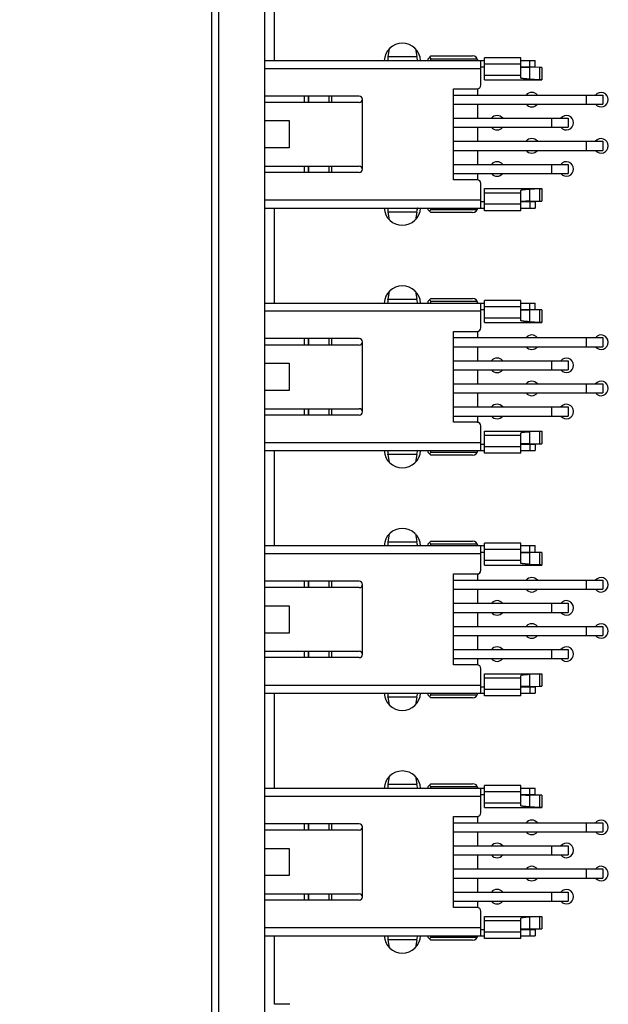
# Model space of a CAD drawing. Header units: inches. Extents: x 0 to 22, y 0 to 17.
# Tile 12 of 21: x 10.5 to 11.8, y 6.9 to 9. Entities that reach past the tile are written whole.
import ezdxf

# ---------------------------------------------------------------- set-up
doc = ezdxf.new("R2010")
doc.units = ezdxf.units.IN
doc.header["$LTSCALE"] = 1.21
doc.header["$MEASUREMENT"] = 0
doc.layers.get('0').update_dxf_attribs({"linetype": 'CONTINUOUS'})
doc.layers.add('DIMENSIONS', color=7, linetype='CONTINUOUS')
doc.styles.get("Standard").update_dxf_attribs({"font": 'txt', "width": 0.8})
doc.dimstyles.new('DIMSTYLE_1', dxfattribs={"dimtxt": 0.125, "dimasz": 0.18, "dimexe": 0.125, "dimexo": 0.0625, "dimgap": 0.0625, "dimtad": 0, "dimtih": 1, "dimtoh": 1, "dimdec": 3, "dimzin": 4, "dimdsep": 46, "dimtxsty": 'STANDARD', "dimblk": '_FILLED', "dimblk1": '_FILLED', "dimblk2": '_FILLED', "dimcen": 0.09, "dimadec": 0, "dimazin": 0, "dimtp": 0.01, "dimtm": 0.01, "dimtfac": 1, "dimtdec": 3, "dimtofl": 0, "dimtmove": 0, "dimatfit": 3, "dimldrblk": '_FILLED', "dimfxl": 1, "dimtolj": 1, "dimtzin": 4, "dimarcsym": 0})

# ---------------------------------------------------------------- blocks, each defined once
blk = doc.blocks.new('_FILLED')
at = {"color": 0, "linetype": 'BYBLOCK'}
blk.add_solid([(0, 0), (-1, 0.174), (-1, -0.174)], dxfattribs=at)
blk = doc.blocks.new('*D1')
at = {"layer": 'DIMENSIONS', "color": 2, "linetype": 'CONTINUOUS'}
for p, q in [((10.8479, 10.9795), (8.5204, 10.9795)), ((8.6454, 10.9795), (8.6454, 8.5356)), ((8.6454, 5.8416), (8.6454, 8.2856)), ((10.6389, 5.8416), (8.5204, 5.8416))]:
    blk.add_line(p, q, dxfattribs=at)
at = {"layer": 'DIMENSIONS', "color": 2, "linetype": 'CONTINUOUS', "xscale": 0.18, "yscale": 0.18, "zscale": 0.18}
for p, rotation in [((8.6454, 10.9795), 90), ((8.6454, 5.8416), 270)]:
    blk.add_blockref('_FILLED', p, dxfattribs=dict(at, rotation=rotation))
at = {"layer": 'DIMENSIONS', "color": 2, "linetype": 'CONTINUOUS', "insert": (8.6454, 8.4731), "char_height": 0.125, "width": 1.325, "attachment_point": 2, "line_spacing_factor": 0.9}
blk.add_mtext('5.138{\\Ftxt.shx;\\W1.000000;\\H0.125000; }[130.5]', dxfattribs=at)

msp = doc.modelspace()

# ---------------------------------------------------------------- linework, layer by layer
at = {"color": 7, "linetype": 'CONTINUOUS'}
for p, q in [((10.9104, 6.5365), (10.9104, 10.9795)), ((11.0104, 6.5336), (11.0104, 10.9795)), ((10.8954, 6.8595), (10.8954, 10.9695)), ((11.0309, 8.9302), (11.0309, 9.1359)), ((11.2794, 8.9554), (11.2767, 8.9388)), ((11.3363, 8.9555), (11.3388, 8.9388)), ((11.0104, 8.9302), (11.4853, 8.9302)), ((11.2766, 8.9382), (11.2766, 8.9302)), ((11.2767, 8.9388), (11.3388, 8.9388)), ((11.3692, 8.94), (11.3633, 8.9341)), ((11.3633, 8.9302), (11.3633, 8.9341)), ((11.3662, 8.9371), (11.3692, 8.9341)), ((11.3692, 8.94), (11.4597, 8.94)), ((11.3692, 8.9302), (11.3692, 8.9341)), ((11.3692, 8.9341), (11.4699, 8.9341)), ((11.4774, 8.8768), (11.4774, 8.9302)), ((11.4853, 8.8882), (11.4853, 8.9359)), ((11.564, 8.9359), (11.4853, 8.9359)), ((11.564, 8.8923), (11.564, 8.9359)), ((11.564, 8.9302), (11.5955, 8.9302)), ((11.5837, 8.9164), (11.5837, 8.9302)), ((11.5955, 8.9164), (11.5955, 8.9302)), ((11.4774, 8.9125), (11.0104, 8.9125)), ((11.4774, 8.9164), (11.4853, 8.9164)), ((11.564, 8.9221), (11.4853, 8.9221)), ((11.564, 8.9164), (11.5955, 8.9164)), ((11.5833, 8.9155), (11.5833, 8.8897)), ((11.6056, 8.9153), (11.5833, 8.9155)), ((11.6056, 8.8884), (11.6056, 8.9153)), ((11.6094, 8.9153), (11.6094, 8.8882)), ((11.564, 8.8978), (11.4853, 8.8978)), ((11.4853, 8.8882), (11.6094, 8.8882)), ((11.6056, 8.8884), (11.5833, 8.8897)), ((11.4184, 8.6721), (11.4184, 8.869)), ((11.4184, 8.869), (11.4696, 8.869)), ((11.4715, 8.8554), (11.4715, 8.8692)), ((11.2146, 8.8532), (11.0104, 8.8532)), ((11.0955, 8.8532), (11.0955, 8.8394)), ((11.1042, 8.8532), (11.1042, 8.8394)), ((11.1053, 8.8394), (11.1053, 8.8532)), ((11.149, 8.8394), (11.149, 8.8532)), ((11.1542, 8.8532), (11.1542, 8.8394)), ((11.2215, 8.6947), (11.2215, 8.8463)), ((11.4184, 8.8554), (11.7418, 8.8554)), ((11.7064, 8.8357), (11.7064, 8.8554)), ((11.7418, 8.8554), (11.7418, 8.8357)), ((11.2146, 8.8394), (11.0104, 8.8394)), ((11.4184, 8.8357), (11.7418, 8.8357)), ((11.4715, 8.8054), (11.4715, 8.8357)), ((11.4184, 8.8054), (11.6668, 8.8054)), ((11.6314, 8.7857), (11.6314, 8.8054)), ((11.6668, 8.8054), (11.6668, 8.7857)), ((11.0104, 8.8001), (11.0629, 8.8001)), ((11.0629, 8.8001), (11.0629, 8.741)), ((11.4184, 8.7857), (11.6668, 8.7857)), ((11.4715, 8.7554), (11.4715, 8.7857)), ((11.0629, 8.741), (11.0104, 8.741)), ((11.4184, 8.7554), (11.7418, 8.7554)), ((11.7064, 8.7357), (11.7064, 8.7554)), ((11.7418, 8.7554), (11.7418, 8.7357)), ((11.4184, 8.7357), (11.7418, 8.7357)), ((11.4715, 8.7054), (11.4715, 8.7357)), ((11.0104, 8.7016), (11.2146, 8.7016)), ((11.0955, 8.7016), (11.0955, 8.6879)), ((11.1042, 8.7016), (11.1042, 8.6879)), ((11.1053, 8.6879), (11.1053, 8.7016)), ((11.149, 8.6879), (11.149, 8.7016)), ((11.1542, 8.7016), (11.1542, 8.6879)), ((11.4184, 8.7054), (11.6668, 8.7054)), ((11.6314, 8.6857), (11.6314, 8.7054)), ((11.6668, 8.7054), (11.6668, 8.6857)), ((11.2146, 8.6879), (11.0104, 8.6879)), ((11.4184, 8.6857), (11.6668, 8.6857)), ((11.4715, 8.6718), (11.4715, 8.6857)), ((11.4696, 8.6721), (11.4184, 8.6721)), ((11.4774, 8.6109), (11.4774, 8.6642)), ((11.4853, 8.6052), (11.4853, 8.6529)), ((11.4853, 8.6529), (11.6094, 8.6529)), ((11.6056, 8.6526), (11.5833, 8.6513)), ((11.6056, 8.6258), (11.6056, 8.6526)), ((11.6094, 8.6529), (11.6094, 8.6258)), ((11.564, 8.6433), (11.4853, 8.6433)), ((11.564, 8.6052), (11.564, 8.6487)), ((11.5833, 8.6513), (11.5833, 8.6256)), ((11.0104, 8.6286), (11.4774, 8.6286)), ((11.0104, 8.6109), (11.4853, 8.6109)), ((11.0309, 8.4052), (11.0309, 8.6109)), ((11.2766, 8.6109), (11.2766, 8.6029)), ((11.3633, 8.6069), (11.3633, 8.6109)), ((11.3692, 8.6069), (11.3692, 8.6109)), ((11.4774, 8.6247), (11.4853, 8.6247)), ((11.564, 8.619), (11.4853, 8.619)), ((11.564, 8.6247), (11.5955, 8.6247)), ((11.564, 8.6109), (11.5955, 8.6109)), ((11.5833, 8.6256), (11.6056, 8.6258)), ((11.5837, 8.6247), (11.5837, 8.6109)), ((11.5955, 8.6247), (11.5955, 8.6109)), ((11.2767, 8.6023), (11.2794, 8.5857)), ((11.3388, 8.6023), (11.2767, 8.6023)), ((11.3388, 8.6023), (11.3363, 8.5856)), ((11.3633, 8.6069), (11.3692, 8.601)), ((11.3662, 8.604), (11.3692, 8.6069)), ((11.4699, 8.6069), (11.3692, 8.6069)), ((11.4597, 8.601), (11.3692, 8.601)), ((11.564, 8.6052), (11.4853, 8.6052)), ((11.2794, 8.4304), (11.2767, 8.4138)), ((11.3363, 8.4305), (11.3388, 8.4138)), ((11.0104, 8.4052), (11.4853, 8.4052)), ((11.2766, 8.4132), (11.2766, 8.4052)), ((11.2767, 8.4138), (11.3388, 8.4138)), ((11.3692, 8.415), (11.3633, 8.4091)), ((11.3633, 8.4052), (11.3633, 8.4091)), ((11.3662, 8.4121), (11.3692, 8.4091)), ((11.3692, 8.415), (11.4597, 8.415)), ((11.3692, 8.4052), (11.3692, 8.4091)), ((11.3692, 8.4091), (11.4699, 8.4091)), ((11.4774, 8.3518), (11.4774, 8.4052)), ((11.4853, 8.3632), (11.4853, 8.4109)), ((11.564, 8.4109), (11.4853, 8.4109)), ((11.564, 8.3971), (11.4853, 8.3971)), ((11.564, 8.3673), (11.564, 8.4109)), ((11.564, 8.4052), (11.5955, 8.4052)), ((11.5837, 8.3914), (11.5837, 8.4052)), ((11.5955, 8.3914), (11.5955, 8.4052)), ((11.4774, 8.3875), (11.0104, 8.3875)), ((11.4774, 8.3914), (11.4853, 8.3914)), ((11.564, 8.3914), (11.5955, 8.3914)), ((11.5833, 8.3905), (11.5833, 8.3647)), ((11.6056, 8.3903), (11.5833, 8.3905)), ((11.6056, 8.3634), (11.6056, 8.3903)), ((11.6094, 8.3903), (11.6094, 8.3632)), ((11.564, 8.3728), (11.4853, 8.3728)), ((11.4853, 8.3632), (11.6094, 8.3632)), ((11.6056, 8.3634), (11.5833, 8.3647)), ((11.4184, 8.1471), (11.4184, 8.344)), ((11.4184, 8.344), (11.4696, 8.344)), ((11.4715, 8.3304), (11.4715, 8.3442)), ((11.2146, 8.3282), (11.0104, 8.3282)), ((11.2146, 8.3144), (11.0104, 8.3144)), ((11.0955, 8.3282), (11.0955, 8.3144)), ((11.1042, 8.3282), (11.1042, 8.3144)), ((11.1053, 8.3144), (11.1053, 8.3282)), ((11.149, 8.3144), (11.149, 8.3282)), ((11.1542, 8.3282), (11.1542, 8.3144)), ((11.2215, 8.1697), (11.2215, 8.3213)), ((11.4184, 8.3304), (11.7418, 8.3304)), ((11.7064, 8.3107), (11.7064, 8.3304)), ((11.7418, 8.3304), (11.7418, 8.3107)), ((11.4184, 8.3107), (11.7418, 8.3107)), ((11.4715, 8.2804), (11.4715, 8.3107)), ((11.0104, 8.2751), (11.0629, 8.2751)), ((11.0629, 8.2751), (11.0629, 8.216)), ((11.4184, 8.2804), (11.6668, 8.2804)), ((11.6314, 8.2607), (11.6314, 8.2804)), ((11.6668, 8.2804), (11.6668, 8.2607)), ((11.4184, 8.2607), (11.6668, 8.2607)), ((11.4715, 8.2304), (11.4715, 8.2607)), ((11.4184, 8.2304), (11.7418, 8.2304)), ((11.7064, 8.2107), (11.7064, 8.2304)), ((11.7418, 8.2304), (11.7418, 8.2107)), ((11.0629, 8.216), (11.0104, 8.216)), ((11.4184, 8.2107), (11.7418, 8.2107)), ((11.4715, 8.1804), (11.4715, 8.2107)), ((11.0104, 8.1766), (11.2146, 8.1766)), ((11.2146, 8.1629), (11.0104, 8.1629)), ((11.0955, 8.1766), (11.0955, 8.1629)), ((11.1042, 8.1766), (11.1042, 8.1629)), ((11.1053, 8.1629), (11.1053, 8.1766)), ((11.149, 8.1629), (11.149, 8.1766)), ((11.1542, 8.1766), (11.1542, 8.1629)), ((11.4184, 8.1804), (11.6668, 8.1804)), ((11.6314, 8.1607), (11.6314, 8.1804)), ((11.6668, 8.1804), (11.6668, 8.1607)), ((11.4184, 8.1607), (11.6668, 8.1607)), ((11.4696, 8.1471), (11.4184, 8.1471)), ((11.4715, 8.1468), (11.4715, 8.1607)), ((11.4774, 8.0859), (11.4774, 8.1392)), ((11.4853, 8.0802), (11.4853, 8.1279)), ((11.4853, 8.1279), (11.6094, 8.1279)), ((11.564, 8.0802), (11.564, 8.1237)), ((11.6056, 8.1276), (11.5833, 8.1263)), ((11.5833, 8.1263), (11.5833, 8.1006)), ((11.6056, 8.1008), (11.6056, 8.1276)), ((11.6094, 8.1279), (11.6094, 8.1008)), ((11.0104, 8.1036), (11.4774, 8.1036)), ((11.4774, 8.0997), (11.4853, 8.0997)), ((11.564, 8.1183), (11.4853, 8.1183)), ((11.564, 8.0997), (11.5955, 8.0997)), ((11.5833, 8.1006), (11.6056, 8.1008)), ((11.5837, 8.0997), (11.5837, 8.0859)), ((11.5955, 8.0997), (11.5955, 8.0859)), ((11.0104, 8.0859), (11.4853, 8.0859)), ((11.0309, 7.8802), (11.0309, 8.0859)), ((11.2766, 8.0859), (11.2766, 8.0779)), ((11.2767, 8.0773), (11.2794, 8.0607)), ((11.3388, 8.0773), (11.2767, 8.0773)), ((11.3388, 8.0773), (11.3363, 8.0606)), ((11.3633, 8.0819), (11.3633, 8.0859)), ((11.3633, 8.0819), (11.3692, 8.076)), ((11.3662, 8.079), (11.3692, 8.0819)), ((11.3692, 8.0819), (11.3692, 8.0859)), ((11.4699, 8.0819), (11.3692, 8.0819)), ((11.564, 8.094), (11.4853, 8.094)), ((11.564, 8.0802), (11.4853, 8.0802)), ((11.564, 8.0859), (11.5955, 8.0859)), ((11.4597, 8.076), (11.3692, 8.076)), ((11.2766, 7.8882), (11.2766, 7.8802)), ((11.2794, 7.9054), (11.2767, 7.8888)), ((11.2767, 7.8888), (11.3388, 7.8888)), ((11.3363, 7.9055), (11.3388, 7.8888)), ((11.3692, 7.89), (11.3633, 7.8841)), ((11.3662, 7.8871), (11.3692, 7.8841)), ((11.3692, 7.89), (11.4597, 7.89)), ((11.4853, 7.8382), (11.4853, 7.8859)), ((11.564, 7.8859), (11.4853, 7.8859)), ((11.564, 7.8423), (11.564, 7.8859)), ((11.0104, 7.8802), (11.4853, 7.8802)), ((11.3633, 7.8802), (11.3633, 7.8841)), ((11.3692, 7.8802), (11.3692, 7.8841)), ((11.3692, 7.8841), (11.4699, 7.8841)), ((11.4774, 7.8268), (11.4774, 7.8802)), ((11.4774, 7.8664), (11.4853, 7.8664)), ((11.564, 7.8721), (11.4853, 7.8721)), ((11.564, 7.8802), (11.5955, 7.8802)), ((11.564, 7.8664), (11.5955, 7.8664)), ((11.5833, 7.8655), (11.5833, 7.8397)), ((11.6056, 7.8653), (11.5833, 7.8655)), ((11.5837, 7.8664), (11.5837, 7.8802)), ((11.5955, 7.8664), (11.5955, 7.8802)), ((11.6056, 7.8384), (11.6056, 7.8653)), ((11.6094, 7.8653), (11.6094, 7.8382)), ((11.4774, 7.8625), (11.0104, 7.8625)), ((11.564, 7.8478), (11.4853, 7.8478)), ((11.4853, 7.8382), (11.6094, 7.8382)), ((11.6056, 7.8384), (11.5833, 7.8397)), ((11.2146, 7.8032), (11.0104, 7.8032)), ((11.0955, 7.8032), (11.0955, 7.7894)), ((11.1042, 7.8032), (11.1042, 7.7894)), ((11.1053, 7.7894), (11.1053, 7.8032)), ((11.149, 7.7894), (11.149, 7.8032)), ((11.1542, 7.8032), (11.1542, 7.7894)), ((11.4184, 7.6221), (11.4184, 7.819)), ((11.4184, 7.819), (11.4696, 7.819)), ((11.4184, 7.8054), (11.7418, 7.8054)), ((11.4715, 7.8054), (11.4715, 7.8192)), ((11.7064, 7.7857), (11.7064, 7.8054)), ((11.7418, 7.8054), (11.7418, 7.7857)), ((11.2146, 7.7894), (11.0104, 7.7894)), ((11.2215, 7.6447), (11.2215, 7.7963)), ((11.4184, 7.7857), (11.7418, 7.7857)), ((11.4715, 7.7554), (11.4715, 7.7857)), ((11.0104, 7.7501), (11.0629, 7.7501)), ((11.0629, 7.7501), (11.0629, 7.691)), ((11.4184, 7.7554), (11.6668, 7.7554)), ((11.4184, 7.7357), (11.6668, 7.7357)), ((11.4715, 7.7054), (11.4715, 7.7357)), ((11.6314, 7.7357), (11.6314, 7.7554)), ((11.6668, 7.7554), (11.6668, 7.7357)), ((11.4184, 7.7054), (11.7418, 7.7054)), ((11.7064, 7.6857), (11.7064, 7.7054)), ((11.7418, 7.7054), (11.7418, 7.6857)), ((11.0629, 7.691), (11.0104, 7.691)), ((11.4184, 7.6857), (11.7418, 7.6857)), ((11.4715, 7.6554), (11.4715, 7.6857)), ((11.0104, 7.6516), (11.2146, 7.6516)), ((11.0955, 7.6516), (11.0955, 7.6379)), ((11.1042, 7.6516), (11.1042, 7.6379)), ((11.1053, 7.6379), (11.1053, 7.6516)), ((11.149, 7.6379), (11.149, 7.6516)), ((11.1542, 7.6516), (11.1542, 7.6379)), ((11.4184, 7.6554), (11.6668, 7.6554)), ((11.6314, 7.6357), (11.6314, 7.6554)), ((11.6668, 7.6554), (11.6668, 7.6357)), ((11.2146, 7.6379), (11.0104, 7.6379)), ((11.4184, 7.6357), (11.6668, 7.6357)), ((11.4715, 7.6218), (11.4715, 7.6357)), ((11.4696, 7.6221), (11.4184, 7.6221)), ((11.4774, 7.5609), (11.4774, 7.6142)), ((11.4853, 7.5552), (11.4853, 7.6029)), ((11.4853, 7.6029), (11.6094, 7.6029)), ((11.564, 7.5933), (11.4853, 7.5933)), ((11.564, 7.5552), (11.564, 7.5987)), ((11.6056, 7.6026), (11.5833, 7.6013)), ((11.5833, 7.6013), (11.5833, 7.5756)), ((11.6056, 7.5758), (11.6056, 7.6026)), ((11.6094, 7.6029), (11.6094, 7.5758)), ((11.0104, 7.5786), (11.4774, 7.5786)), ((11.4774, 7.5747), (11.4853, 7.5747)), ((11.564, 7.569), (11.4853, 7.569)), ((11.564, 7.5747), (11.5955, 7.5747)), ((11.5833, 7.5756), (11.6056, 7.5758)), ((11.5837, 7.5747), (11.5837, 7.5609)), ((11.5955, 7.5747), (11.5955, 7.5609)), ((11.0104, 7.5609), (11.4853, 7.5609)), ((11.0309, 7.3552), (11.0309, 7.5609)), ((11.2766, 7.5609), (11.2766, 7.5529)), ((11.2767, 7.5523), (11.2794, 7.5357)), ((11.3388, 7.5523), (11.2767, 7.5523)), ((11.3388, 7.5523), (11.3363, 7.5356)), ((11.3633, 7.5569), (11.3633, 7.5609)), ((11.3633, 7.5569), (11.3692, 7.551)), ((11.3662, 7.554), (11.3692, 7.5569)), ((11.3692, 7.5569), (11.3692, 7.5609)), ((11.4699, 7.5569), (11.3692, 7.5569)), ((11.4597, 7.551), (11.3692, 7.551)), ((11.564, 7.5552), (11.4853, 7.5552)), ((11.564, 7.5609), (11.5955, 7.5609)), ((11.2794, 7.3804), (11.2767, 7.3638)), ((11.3363, 7.3805), (11.3388, 7.3638)), ((11.0104, 7.3552), (11.4853, 7.3552)), ((11.2766, 7.3632), (11.2766, 7.3552)), ((11.2767, 7.3638), (11.3388, 7.3638)), ((11.3692, 7.365), (11.3633, 7.3591)), ((11.3633, 7.3552), (11.3633, 7.3591)), ((11.3662, 7.3621), (11.3692, 7.3591)), ((11.3692, 7.365), (11.4597, 7.365)), ((11.3692, 7.3552), (11.3692, 7.3591)), ((11.3692, 7.3591), (11.4699, 7.3591)), ((11.4774, 7.3018), (11.4774, 7.3552)), ((11.4853, 7.3132), (11.4853, 7.3609)), ((11.564, 7.3609), (11.4853, 7.3609)), ((11.564, 7.3173), (11.564, 7.3609)), ((11.564, 7.3552), (11.5955, 7.3552)), ((11.5837, 7.3414), (11.5837, 7.3552)), ((11.5955, 7.3414), (11.5955, 7.3552)), ((11.4774, 7.3375), (11.0104, 7.3375)), ((11.4774, 7.3414), (11.4853, 7.3414)), ((11.564, 7.3471), (11.4853, 7.3471)), ((11.564, 7.3414), (11.5955, 7.3414)), ((11.5833, 7.3405), (11.5833, 7.3147)), ((11.6056, 7.3403), (11.5833, 7.3405)), ((11.6056, 7.3134), (11.6056, 7.3403)), ((11.6094, 7.3403), (11.6094, 7.3132)), ((11.564, 7.3228), (11.4853, 7.3228)), ((11.4853, 7.3132), (11.6094, 7.3132)), ((11.6056, 7.3134), (11.5833, 7.3147)), ((11.4184, 7.0971), (11.4184, 7.294)), ((11.4184, 7.294), (11.4696, 7.294)), ((11.4715, 7.2804), (11.4715, 7.2942)), ((11.2146, 7.2782), (11.0104, 7.2782)), ((11.0955, 7.2782), (11.0955, 7.2644)), ((11.1042, 7.2782), (11.1042, 7.2644)), ((11.1053, 7.2644), (11.1053, 7.2782)), ((11.149, 7.2644), (11.149, 7.2782)), ((11.1542, 7.2782), (11.1542, 7.2644)), ((11.2215, 7.1197), (11.2215, 7.2713)), ((11.4184, 7.2804), (11.7418, 7.2804)), ((11.7064, 7.2607), (11.7064, 7.2804)), ((11.7418, 7.2804), (11.7418, 7.2607)), ((11.2146, 7.2644), (11.0104, 7.2644)), ((11.4184, 7.2607), (11.7418, 7.2607)), ((11.4715, 7.2304), (11.4715, 7.2607)), ((11.0104, 7.2251), (11.0629, 7.2251)), ((11.0629, 7.2251), (11.0629, 7.166)), ((11.4184, 7.2304), (11.6668, 7.2304)), ((11.6314, 7.2107), (11.6314, 7.2304)), ((11.6668, 7.2304), (11.6668, 7.2107)), ((11.4184, 7.2107), (11.6668, 7.2107)), ((11.4715, 7.1804), (11.4715, 7.2107)), ((11.0629, 7.166), (11.0104, 7.166)), ((11.4184, 7.1804), (11.7418, 7.1804)), ((11.4184, 7.1607), (11.7418, 7.1607)), ((11.4715, 7.1304), (11.4715, 7.1607)), ((11.7064, 7.1607), (11.7064, 7.1804)), ((11.7418, 7.1804), (11.7418, 7.1607)), ((11.0104, 7.1266), (11.2146, 7.1266)), ((11.0955, 7.1266), (11.0955, 7.1129)), ((11.1042, 7.1266), (11.1042, 7.1129)), ((11.1053, 7.1129), (11.1053, 7.1266)), ((11.149, 7.1129), (11.149, 7.1266)), ((11.1542, 7.1266), (11.1542, 7.1129)), ((11.4184, 7.1304), (11.6668, 7.1304)), ((11.6314, 7.1107), (11.6314, 7.1304)), ((11.6668, 7.1304), (11.6668, 7.1107)), ((11.2146, 7.1129), (11.0104, 7.1129)), ((11.4184, 7.1107), (11.6668, 7.1107)), ((11.4696, 7.0971), (11.4184, 7.0971)), ((11.4715, 7.0968), (11.4715, 7.1107)), ((11.4774, 7.0359), (11.4774, 7.0892)), ((11.4853, 7.0302), (11.4853, 7.0779)), ((11.4853, 7.0779), (11.6094, 7.0779)), ((11.6056, 7.0776), (11.5833, 7.0763)), ((11.5833, 7.0763), (11.5833, 7.0506)), ((11.6056, 7.0508), (11.6056, 7.0776)), ((11.6094, 7.0779), (11.6094, 7.0508)), ((11.564, 7.0683), (11.4853, 7.0683)), ((11.564, 7.0302), (11.564, 7.0737)), ((11.0104, 7.0536), (11.4774, 7.0536)), ((11.0104, 7.0359), (11.4853, 7.0359)), ((11.0309, 6.8875), (11.0309, 7.0359)), ((11.2766, 7.0359), (11.2766, 7.0279)), ((11.3633, 7.0319), (11.3633, 7.0359)), ((11.3692, 7.0319), (11.3692, 7.0359)), ((11.4774, 7.0497), (11.4853, 7.0497)), ((11.564, 7.044), (11.4853, 7.044)), ((11.564, 7.0497), (11.5955, 7.0497)), ((11.564, 7.0359), (11.5955, 7.0359)), ((11.5833, 7.0506), (11.6056, 7.0508)), ((11.5837, 7.0497), (11.5837, 7.0359)), ((11.5955, 7.0497), (11.5955, 7.0359)), ((11.2767, 7.0273), (11.2794, 7.0107)), ((11.3388, 7.0273), (11.2767, 7.0273)), ((11.3388, 7.0273), (11.3363, 7.0106)), ((11.3633, 7.0319), (11.3692, 7.026)), ((11.3662, 7.029), (11.3692, 7.0319)), ((11.4699, 7.0319), (11.3692, 7.0319)), ((11.4597, 7.026), (11.3692, 7.026)), ((11.564, 7.0302), (11.4853, 7.0302)), ((11.0639, 6.8875), (11.0309, 6.8875))]:
    msp.add_line(p, q, dxfattribs=at)
for centre, radius, start, end in [((11.3079, 8.928), 0.0395, 3.1165, 176.8835), ((11.4597, 8.9282), 0.0118, 9.5968, 90), ((11.4696, 8.8768), 0.00787, 270, 360), ((11.2146, 8.8463), 0.00689, 270, 90), ((11.5879, 8.8455), 0.0157, 38.7052, 141.2948), ((11.7379, 8.8455), 0.0157, 218.7052, 141.2948), ((11.5879, 8.8455), 0.0157, 218.7052, 321.2948), ((11.5129, 8.7955), 0.0157, 38.7052, 141.2948), ((11.6629, 8.7955), 0.0157, 218.7052, 141.2948), ((11.5129, 8.7955), 0.0157, 218.7052, 321.2948), ((11.5879, 8.7455), 0.0157, 38.7052, 141.2948), ((11.7379, 8.7455), 0.0157, 218.7052, 141.2948), ((11.5879, 8.7455), 0.0157, 218.7052, 321.2948), ((11.2146, 8.6947), 0.00689, 270, 90), ((11.5129, 8.6955), 0.0157, 38.7052, 141.2948), ((11.6629, 8.6955), 0.0157, 218.7052, 141.2948), ((11.5129, 8.6955), 0.0157, 218.7052, 321.2948), ((11.4696, 8.6642), 0.00787, 0, 90), ((11.3079, 8.613), 0.0395, 183.1165, 356.8835), ((11.4597, 8.6129), 0.0118, 270, 350.4032), ((11.3079, 8.403), 0.0395, 3.1165, 176.8835), ((11.4597, 8.4032), 0.0118, 9.5968, 90), ((11.4696, 8.3518), 0.00787, 270, 360), ((11.5879, 8.3205), 0.0157, 38.7052, 141.2948), ((11.7379, 8.3205), 0.0157, 218.7052, 141.2948), ((11.2146, 8.3213), 0.00689, 270, 90), ((11.5879, 8.3205), 0.0157, 218.7052, 321.2948), ((11.5129, 8.2705), 0.0157, 38.7052, 141.2948), ((11.6629, 8.2705), 0.0157, 218.7052, 141.2948), ((11.5129, 8.2705), 0.0157, 218.7052, 321.2948), ((11.5879, 8.2205), 0.0157, 38.7052, 141.2948), ((11.7379, 8.2205), 0.0157, 218.7052, 141.2948), ((11.5879, 8.2205), 0.0157, 218.7052, 321.2948), ((11.5129, 8.1705), 0.0157, 38.7052, 141.2948), ((11.6629, 8.1705), 0.0157, 218.7052, 141.2948), ((11.2146, 8.1697), 0.00689, 270, 90), ((11.4696, 8.1392), 0.00787, 0, 90), ((11.5129, 8.1705), 0.0157, 218.7052, 321.2948), ((11.3079, 8.088), 0.0395, 183.1165, 356.8835), ((11.4597, 8.0879), 0.0118, 270, 350.4032), ((11.3079, 7.878), 0.0395, 3.1165, 176.8835), ((11.4597, 7.8782), 0.0118, 9.5968, 90), ((11.4696, 7.8268), 0.00787, 270, 360), ((11.2146, 7.7963), 0.00689, 270, 90), ((11.5879, 7.7955), 0.0157, 38.7052, 141.2948), ((11.7379, 7.7955), 0.0157, 218.7052, 141.2948), ((11.5879, 7.7955), 0.0157, 218.7052, 321.2948), ((11.5129, 7.7455), 0.0157, 38.7052, 141.2948), ((11.6629, 7.7455), 0.0157, 218.7052, 141.2948), ((11.5129, 7.7455), 0.0157, 218.7052, 321.2948), ((11.5879, 7.6955), 0.0157, 38.7052, 141.2948), ((11.7379, 7.6955), 0.0157, 218.7052, 141.2948), ((11.5879, 7.6955), 0.0157, 218.7052, 321.2948), ((11.2146, 7.6447), 0.00689, 270, 90), ((11.5129, 7.6455), 0.0157, 38.7052, 141.2948), ((11.6629, 7.6455), 0.0157, 218.7052, 141.2948), ((11.5129, 7.6455), 0.0157, 218.7052, 321.2948), ((11.4696, 7.6142), 0.00787, 0, 90), ((11.3079, 7.563), 0.0395, 183.1165, 356.8835), ((11.4597, 7.5629), 0.0118, 270, 350.4032), ((11.3079, 7.353), 0.0395, 3.1165, 176.8835), ((11.4597, 7.3532), 0.0118, 9.5968, 90), ((11.4696, 7.3018), 0.00787, 270, 360), ((11.2146, 7.2713), 0.00689, 270, 90), ((11.5879, 7.2705), 0.0157, 38.7052, 141.2948), ((11.7379, 7.2705), 0.0157, 218.7052, 141.2948), ((11.5879, 7.2705), 0.0157, 218.7052, 321.2948), ((11.5129, 7.2205), 0.0157, 38.7052, 141.2948), ((11.6629, 7.2205), 0.0157, 218.7052, 141.2948), ((11.5129, 7.2205), 0.0157, 218.7052, 321.2948), ((11.5879, 7.1705), 0.0157, 38.7052, 141.2948), ((11.7379, 7.1705), 0.0157, 218.7052, 141.2948), ((11.5879, 7.1705), 0.0157, 218.7052, 321.2948), ((11.2146, 7.1197), 0.00689, 270, 90), ((11.5129, 7.1205), 0.0157, 38.7052, 141.2948), ((11.6629, 7.1205), 0.0157, 218.7052, 141.2948), ((11.4696, 7.0892), 0.00787, 0, 90), ((11.5129, 7.1205), 0.0157, 218.7052, 321.2948), ((11.3079, 7.038), 0.0395, 183.1165, 356.8835), ((11.4597, 7.0379), 0.0118, 270, 350.4032)]:
    msp.add_arc(centre, radius, start, end, dxfattribs=at)
for centre, major_axis, ratio, start_param, end_param in [((11.2737, 8.9802), (0, 0.05), 0.108702, -2.567221, -2.547077), ((11.3416, 8.9802), (0, 0.05), 0.101454, -3.736108, -3.141593), ((11.6428, 8.9158), (0.0787, 0), 0.006634, 3.141593, 3.855683), ((11.5759, 8.9151), (0.0394, 0), 0.006634, 0.550406, 0.714091), ((11.5759, 8.8872), (0.0394, 0), 0.050111, 0.550406, 0.714091), ((11.5759, 8.6539), (0.0394, 0), 0.050111, -0.714091, -0.550406), ((11.3416, 8.5609), (0, 0.05), 0.101454, 0, 0.594516), ((11.6428, 8.6252), (0.0787, 0), 0.006634, 2.427502, 3.141593), ((11.5759, 8.6259), (0.0394, 0), 0.006634, -0.714091, -0.550406), ((11.2737, 8.5609), (0, 0.05), 0.108702, -0.594516, -0.574371), ((11.2737, 8.4552), (0, 0.05), 0.108702, -2.567221, -2.547077), ((11.3416, 8.4552), (0, 0.05), 0.101454, -3.736108, -3.141593), ((11.6428, 8.3908), (0.0787, 0), 0.006634, 3.141593, 3.855683), ((11.5759, 8.3901), (0.0394, 0), 0.006634, 0.550406, 0.714091), ((11.5759, 8.3622), (0.0394, 0), 0.050111, 0.550406, 0.714091), ((11.5759, 8.1289), (0.0394, 0), 0.050111, -0.714091, -0.550406), ((11.6428, 8.1002), (0.0787, 0), 0.006634, 2.427502, 3.141593), ((11.5759, 8.1009), (0.0394, 0), 0.006634, -0.714091, -0.550406), ((11.2737, 8.0359), (0, 0.05), 0.108702, -0.594516, -0.574371), ((11.3416, 8.0359), (0, 0.05), 0.101454, 0, 0.594516), ((11.2737, 7.9302), (0, 0.05), 0.108702, -2.567221, -2.547077), ((11.3416, 7.9302), (0, 0.05), 0.101454, -3.736108, -3.141593), ((11.6428, 7.8658), (0.0787, 0), 0.006634, 3.141593, 3.855683), ((11.5759, 7.8651), (0.0394, 0), 0.006634, 0.550406, 0.714091), ((11.5759, 7.8372), (0.0394, 0), 0.050111, 0.550406, 0.714091), ((11.5759, 7.6039), (0.0394, 0), 0.050111, -0.714091, -0.550406), ((11.6428, 7.5752), (0.0787, 0), 0.006634, 2.427502, 3.141593), ((11.5759, 7.5759), (0.0394, 0), 0.006634, -0.714091, -0.550406), ((11.2737, 7.5109), (0, 0.05), 0.108702, -0.594516, -0.574371), ((11.3416, 7.5109), (0, 0.05), 0.101454, 0, 0.594516), ((11.2737, 7.4052), (0, 0.05), 0.108702, -2.567221, -2.547077), ((11.3416, 7.4052), (0, 0.05), 0.101454, -3.736108, -3.141593), ((11.6428, 7.3408), (0.0787, 0), 0.006634, 3.141593, 3.855683), ((11.5759, 7.3401), (0.0394, 0), 0.006634, 0.550406, 0.714091), ((11.5759, 7.3122), (0.0394, 0), 0.050111, 0.550406, 0.714091), ((11.5759, 7.0789), (0.0394, 0), 0.050111, -0.714091, -0.550406), ((11.3416, 6.9859), (0, 0.05), 0.101454, 0, 0.594516), ((11.6428, 7.0502), (0.0787, 0), 0.006634, 2.427502, 3.141593), ((11.5759, 7.0509), (0.0394, 0), 0.006634, -0.714091, -0.550406), ((11.2737, 6.9859), (0, 0.05), 0.108702, -0.594516, -0.574371)]:
    msp.add_ellipse(centre, major_axis=major_axis, ratio=ratio, start_param=start_param, end_param=end_param, dxfattribs=at)
for points in [[(11.5833, 8.8897), (11.5818, 8.8898), (11.5797, 8.89), (11.577, 8.8902), (11.5751, 8.8903), (11.5734, 8.8905), (11.5718, 8.8906), (11.5704, 8.8908), (11.5691, 8.8909), (11.5679, 8.8911), (11.567, 8.8912), (11.5664, 8.8914), (11.566, 8.8914), (11.5656, 8.8915), (11.5653, 8.8916), (11.565, 8.8917), (11.5648, 8.8918), (11.5645, 8.8919), (11.5644, 8.892), (11.5642, 8.8921), (11.5641, 8.8921), (11.5641, 8.8922), (11.5641, 8.8922), (11.5641, 8.8923), (11.564, 8.8923), (11.564, 8.8923)], [(11.5833, 8.6513), (11.5818, 8.6512), (11.5797, 8.6511), (11.577, 8.6509), (11.5751, 8.6508), (11.5734, 8.6506), (11.5718, 8.6504), (11.5704, 8.6503), (11.5691, 8.6501), (11.5679, 8.65), (11.567, 8.6498), (11.5664, 8.6497), (11.566, 8.6496), (11.5656, 8.6495), (11.5653, 8.6494), (11.565, 8.6494), (11.5648, 8.6493), (11.5645, 8.6492), (11.5644, 8.6491), (11.5642, 8.649), (11.5641, 8.6489), (11.5641, 8.6489), (11.5641, 8.6488), (11.5641, 8.6488), (11.564, 8.6487), (11.564, 8.6487)], [(11.5833, 8.3647), (11.5818, 8.3648), (11.5797, 8.365), (11.577, 8.3652), (11.5751, 8.3653), (11.5734, 8.3655), (11.5718, 8.3656), (11.5704, 8.3658), (11.5691, 8.3659), (11.5679, 8.3661), (11.567, 8.3662), (11.5664, 8.3664), (11.566, 8.3664), (11.5656, 8.3665), (11.5653, 8.3666), (11.565, 8.3667), (11.5648, 8.3668), (11.5645, 8.3669), (11.5644, 8.367), (11.5642, 8.3671), (11.5641, 8.3671), (11.5641, 8.3672), (11.5641, 8.3672), (11.5641, 8.3673), (11.564, 8.3673), (11.564, 8.3673)], [(11.5833, 8.1263), (11.5818, 8.1262), (11.5797, 8.1261), (11.577, 8.1259), (11.5751, 8.1258), (11.5734, 8.1256), (11.5718, 8.1254), (11.5704, 8.1253), (11.5691, 8.1251), (11.5679, 8.125), (11.567, 8.1248), (11.5664, 8.1247), (11.566, 8.1246), (11.5656, 8.1245), (11.5653, 8.1244), (11.565, 8.1244), (11.5648, 8.1243), (11.5645, 8.1242), (11.5644, 8.1241), (11.5642, 8.124), (11.5641, 8.1239), (11.5641, 8.1239), (11.5641, 8.1238), (11.5641, 8.1238), (11.564, 8.1237), (11.564, 8.1237)], [(11.5833, 7.8397), (11.5818, 7.8398), (11.5797, 7.84), (11.577, 7.8402), (11.5751, 7.8403), (11.5734, 7.8405), (11.5718, 7.8406), (11.5704, 7.8408), (11.5691, 7.8409), (11.5679, 7.8411), (11.567, 7.8412), (11.5664, 7.8414), (11.566, 7.8414), (11.5656, 7.8415), (11.5653, 7.8416), (11.565, 7.8417), (11.5648, 7.8418), (11.5645, 7.8419), (11.5644, 7.842), (11.5642, 7.8421), (11.5641, 7.8421), (11.5641, 7.8422), (11.5641, 7.8422), (11.5641, 7.8423), (11.564, 7.8423), (11.564, 7.8423)], [(11.5833, 7.6013), (11.5818, 7.6012), (11.5797, 7.6011), (11.577, 7.6009), (11.5751, 7.6008), (11.5734, 7.6006), (11.5718, 7.6004), (11.5704, 7.6003), (11.5691, 7.6001), (11.5679, 7.6), (11.567, 7.5998), (11.5664, 7.5997), (11.566, 7.5996), (11.5656, 7.5995), (11.5653, 7.5994), (11.565, 7.5994), (11.5648, 7.5993), (11.5645, 7.5992), (11.5644, 7.5991), (11.5642, 7.599), (11.5641, 7.5989), (11.5641, 7.5989), (11.5641, 7.5988), (11.5641, 7.5988), (11.564, 7.5987), (11.564, 7.5987)], [(11.5833, 7.3147), (11.5818, 7.3148), (11.5797, 7.315), (11.577, 7.3152), (11.5751, 7.3153), (11.5734, 7.3155), (11.5718, 7.3156), (11.5704, 7.3158), (11.5691, 7.3159), (11.5679, 7.3161), (11.567, 7.3162), (11.5664, 7.3164), (11.566, 7.3164), (11.5656, 7.3165), (11.5653, 7.3166), (11.565, 7.3167), (11.5648, 7.3168), (11.5645, 7.3169), (11.5644, 7.317), (11.5642, 7.3171), (11.5641, 7.3171), (11.5641, 7.3172), (11.5641, 7.3172), (11.5641, 7.3173), (11.564, 7.3173), (11.564, 7.3173)], [(11.5833, 7.0763), (11.5818, 7.0762), (11.5797, 7.0761), (11.577, 7.0759), (11.5751, 7.0758), (11.5734, 7.0756), (11.5718, 7.0754), (11.5704, 7.0753), (11.5691, 7.0751), (11.5679, 7.075), (11.567, 7.0748), (11.5664, 7.0747), (11.566, 7.0746), (11.5656, 7.0745), (11.5653, 7.0744), (11.565, 7.0744), (11.5648, 7.0743), (11.5645, 7.0742), (11.5644, 7.0741), (11.5642, 7.074), (11.5641, 7.0739), (11.5641, 7.0739), (11.5641, 7.0738), (11.5641, 7.0738), (11.564, 7.0737), (11.564, 7.0737)]]:
    msp.add_open_spline(points, degree=3, knots=[0, 0, 0, 0, 0.223002, 0.324907, 0.420148, 0.508542, 0.589921, 0.664136, 0.731051, 0.790552, 0.842546, 0.865708, 0.886971, 0.906334, 0.923799, 0.939371, 0.953066, 0.964909, 0.974943, 0.983245, 0.989959, 0.992804, 0.995373, 0.99774, 1, 1, 1, 1], dxfattribs=at)

# ---------------------------------------------------------------- dimensions: what is measured, and where the dimension line sits
at = {"layer": 'DIMENSIONS', "color": 2, "linetype": 'CONTINUOUS'}
dim = msp.add_linear_dim(base=(8.6454, 10.9795), p1=(10.7014, 5.8416), p2=(10.9104, 10.9795), angle=90, dimstyle='DIMSTYLE_1', dxfattribs=at)
dim.commit()
dim.dimension.update_dxf_attribs({"geometry": '*D1', "text_midpoint": (8.6454, 8.4106), "dimtype": 160})

doc.saveas('drawing.dxf')
